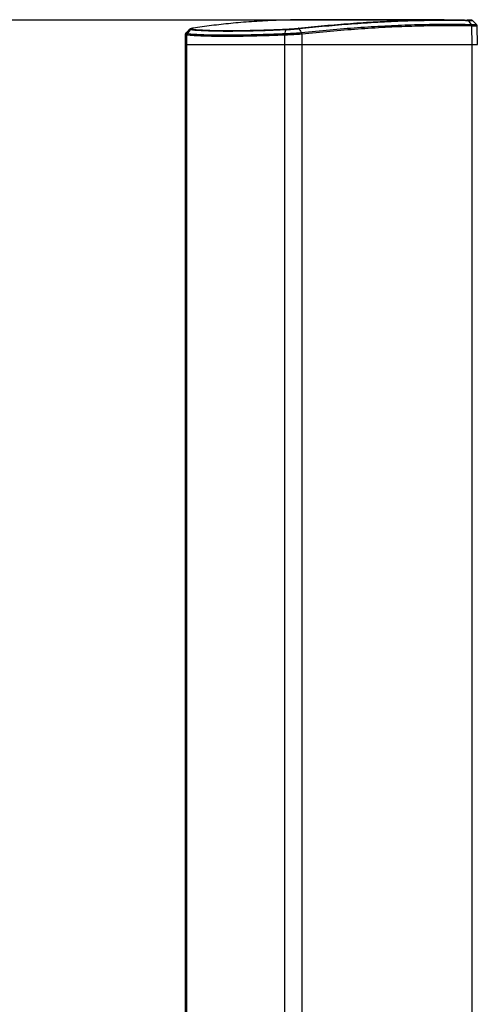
# Paper-space layout 'In Ground Anchor' of a CAD drawing. Header units: millimetres. Extents: x 38476 to 443956, y 10848 to 406945.
# Tile 5 of 71: x 85083 to 94702, y 165419 to 186102. Entities that reach past the tile are written whole.
import ezdxf

# ---------------------------------------------------------------- set-up
doc = ezdxf.new("R2010")
doc.units = ezdxf.units.MM
doc.layers.add('COMPONENT_GEOMETRY', color=7, linetype='Continuous')
doc.styles.add('SLDTEXTSTYLE1', font='TXT', dxfattribs={"width": 0.75})
doc.dimstyles.new('SLDDIMSTYLE0', dxfattribs={"dimtxt": 2500, "dimasz": 165.1, "dimexe": 0, "dimexo": 0.0625, "dimgap": 625, "dimtad": 0, "dimtih": 1, "dimtoh": 1, "dimdec": 0, "dimlfac": 0.02, "dimrnd": 1e-09, "dimzin": 12, "dimdsep": 46, "dimtxsty": 'SLDTEXTSTYLE1', "dimsah": 1, "dimcen": 0.09, "dimadec": 0, "dimazin": 3, "dimtfac": 1, "dimtdec": 0, "dimtofl": 0, "dimtmove": 0, "dimatfit": 3, "dimfxl": 1, "dimfrac": 2, "dimtolj": 1, "dimtzin": 12, "dimarcsym": 0})

# ---------------------------------------------------------------- blocks, each defined once
blk = doc.blocks.new('_D_17')
at = {"layer": 'COMPONENT_GEOMETRY', "color": 7, "ltscale": 50}
for p, q in [((94429, 186096), (42012, 186096)), ((42171, 186096), (42171, 115387)), ((42171, 40710), (42171, 111418)), ((85661, 40710), (42012, 40710))]:
    blk.add_line(p, q, dxfattribs=at)
for points in [[(42171, 186096), (42145, 185931), (42196, 185931)], [(42171, 40710), (42196, 40875), (42145, 40875)]]:
    blk.add_solid(points, dxfattribs=at)
at = {"layer": 'COMPONENT_GEOMETRY', "color": 7, "ltscale": 50, "insert": (38476, 114641), "char_height": 2500, "attachment_point": 1, "style": 'SLDTEXTSTYLE1'}
blk.add_mtext('2908', dxfattribs=at)

psp = doc.layouts.new('In Ground Anchor')

# ---------------------------------------------------------------- linework, layer by layer
at = {"color": 7, "linetype": 'Continuous', "lineweight": 25, "ltscale": 50}
for p, q in [((94005.8, 186101.1), (91181.3, 186101.1)), ((94569.3, 186003.7), (94569.4, 186003.7)), ((94579, 185969.4), (94583.7, 185584.5)), ((94579, 185969.4), (94579, 185969.4)), ((94704.4, 185584.5), (94697.8, 185966.1)), ((88562.7, 185784.1), (88559.2, 185584.5)), ((88589.3, 185778.6), (88586.1, 185584.5)), ((88589.4, 185778.6), (88589.3, 185778.6)), ((88601.6, 185811.2), (88601.8, 185811.2)), ((88601.8, 185811.2), (88601.8, 185811.2)), ((90648.3, 185778.6), (90647, 185584.5)), ((90648.3, 185778.6), (90648, 185778.6)), ((90651.5, 185811.2), (90651.5, 185811.2)), ((90651.5, 185811.2), (90652, 185811.2)), ((91003.9, 185830.5), (91004, 185830.5)), ((91014.5, 185796.7), (91014.3, 185796.7)), ((91014.5, 185796.7), (91016.6, 185584.5)), ((88559.2, 185584.5), (88559.2, 41884.5)), ((88559.2, 185584.5), (88586.1, 185584.5)), ((88586.1, 185584.5), (90647, 185584.5)), ((90647, 185584.5), (91016.6, 185584.5)), ((91016.6, 185584.5), (94583.7, 185584.5)), ((94583.7, 185584.5), (94704.4, 185584.5))]:
    psp.add_line(p, q, dxfattribs=at)
at = {"color": 8, "linetype": 'Continuous', "lineweight": 25, "ltscale": 50}
for p, q in [((88586.1, 185584.5), (88586.1, 41884.5)), ((90647, 185584.5), (90647, 41884.5)), ((91016.6, 185584.5), (91016.6, 41884.5)), ((94583.7, 185584.5), (94583.7, 41884.5))]:
    psp.add_line(p, q, dxfattribs=at)
at = {"color": 7, "linetype": 'Continuous', "lineweight": 25, "ltscale": 50, "flags": 128}
for points in [[(94517, 186081), (94547, 186036.6), (94569.4, 186003.7)], [(88667.2, 185887.6), (88644, 185860.5), (88614.1, 185825.6), (88601.8, 185811.2)]]:
    psp.add_lwpolyline(points, dxfattribs=at)
at = {"color": 8, "linetype": 'Continuous', "lineweight": 25, "ltscale": 50, "flags": 128}
psp.add_lwpolyline([(94604.9, 186077.3), (94606.6, 186077.7), (94578.4, 186079.3), (94517, 186081), (94517, 186081), (94517, 186081)], dxfattribs=at)
at = {"color": 7, "linetype": 'Continuous', "lineweight": 25, "ltscale": 2500}
for centre, radius, start, end in [((94517.3, 185970.5), 61.8, 359.02778, 32.51743), ((88641.8, 185777.4), 52.5, 139.90046, 178.64387), ((88702.7, 185857.8), 46.4, 95.84553, 139.99396), ((90758.3, 185782.5), 110.1, 164.90887, 182.04423), ((90695, 185884.9), 21.7, 118.409, 172.78841), ((90937.4, 185791.4), 77.2, 3.95948, 30.44035)]:
    psp.add_arc(centre, radius, start, end, dxfattribs=at)
at = {"color": 7, "linetype": 'Continuous', "lineweight": 25, "ltscale": 50}
for points, knots in [([(91181.3, 186100.6), (91168, 186100.8), (90987.1, 186102.8), (90653.3, 186095.1), (90181.2, 186076.7), (89736.4, 186045.6), (89315.6, 186004.2), (88984.1, 185962.2), (88791.6, 185932.4), (88727.5, 185922.5)], [0, 0, 0, 0, 0.0147507, 0.1998943, 0.3840901, 0.5684731, 0.7410265, 0.9137313, 1, 1, 1, 1]), ([(90934.9, 185922.5), (91027.7, 185932.4), (91306.4, 185962.1), (91764.2, 186004.2), (92316.5, 186045.6), (92870, 186076.5), (93423.5, 186095.8), (93966.1, 186103.7), (94316.9, 186098.4), (94492.3, 186095.8)], [0, 0, 0, 0, 0.07372118, 0.2211774, 0.36876252, 0.5261676, 0.68373235, 0.8417846, 1, 1, 1, 1]), ([(94517, 186081), (94341.4, 186083.6), (93990.4, 186088.8), (93447.3, 186080.9), (92893.1, 186061.6), (92339.1, 186030.7), (91786.1, 185989.1), (91327.8, 185947.1), (91048.8, 185917.3), (90955.8, 185907.4)], [0, 0, 0, 0, 0.1581341, 0.3162683, 0.4737536, 0.6312391, 0.7787593, 0.9262795, 1, 1, 1, 1]), ([(91004, 185830.5), (91203.3, 185851.2), (91601.9, 185892.5), (92185.3, 185939.5), (92757.1, 185975.2), (93303.8, 185998.2), (93826.6, 186009.2), (94243.2, 186009.7), (94487.8, 186005.2), (94569.3, 186003.7)], [0, 0, 0, 0, 0.1582149, 0.3164296, 0.4740077, 0.6315856, 0.778967, 0.9263484, 1, 1, 1, 1]), ([(94579, 185969.4), (94497.5, 185970.9), (94253, 185975.4), (93836.4, 185974.9), (93313.8, 185963.9), (92767.2, 185941.1), (92195.5, 185905.4), (91612.3, 185858.6), (91213.8, 185817.3), (91014.5, 185796.7)], [0, 0, 0, 0, 0.0736506, 0.2210303, 0.3684101, 0.5259878, 0.6835656, 0.8417827, 1, 1, 1, 1]), ([(94606.4, 186078.8), (94605.3, 186080), (94601.7, 186083.7), (94594.9, 186087.4), (94587.9, 186090.2), (94583.1, 186091.5), (94579.1, 186092.2), (94573.8, 186092.9), (94565, 186093.6), (94543.3, 186094.5), (94514.6, 186095.4), (94494.6, 186095.8), (94491, 186095.9)], [0, 0, 0, 0, 0.0215161, 0.0663414, 0.1022613, 0.1306691, 0.1624398, 0.2169699, 0.3677795, 0.6428312, 0.9342834, 1, 1, 1, 1]), ([(94492.3, 186095.8), (94494.6, 186095.7), (94499.2, 186095.3), (94505.8, 186092.2), (94511.9, 186087.6), (94515.3, 186083.2), (94517, 186081)], [0, 0, 0, 0, 0.2500196, 0.5000316, 0.7500092, 1, 1, 1, 1]), ([(94579, 185969.4), (94578.9, 185972.6), (94578.7, 185978.9), (94576.7, 185988), (94573.7, 185996.5), (94570.8, 186001.3), (94569.4, 186003.7)], [0, 0, 0, 0, 0.249971, 0.5000207, 0.7499955, 1, 1, 1, 1]), ([(94684.3, 185999.4), (94671.6, 186012.5), (94646.1, 186038.6), (94620.7, 186064.8), (94608, 186077.8)], [0, 0, 0, 0, 0.4999965, 1, 1, 1, 1]), ([(94697.2, 185965.8), (94697.3, 185967.2), (94698.2, 185974.4), (94693.7, 185986), (94687.6, 185996.6), (94682.8, 186000.5), (94681.7, 186001.5)], [0, 0, 0, 0, 0.1016775, 0.5371059, 0.885132, 1, 1, 1, 1]), ([(88579.4, 185820.2), (88576.7, 185817.7), (88570.3, 185811.4), (88563.5, 185797.9), (88563.6, 185787.8), (88563.6, 185784.1)], [0, 0, 0, 0, 0.3039092, 0.7388514, 1, 1, 1, 1]), ([(88648, 185895.6), (88635.9, 185882.4), (88611.6, 185856), (88587.3, 185829.7), (88575.2, 185816.5)], [0, 0, 0, 0, 0.5000732, 1, 1, 1, 1]), ([(88601.8, 185811.2), (88598.4, 185806.3), (88592.4, 185797.6), (88589.8, 185785.8), (88589.5, 185779.8), (88589.4, 185778.6)], [0, 0, 0, 0, 0.4992319, 0.8966232, 1, 1, 1, 1]), ([(90648, 185778.6), (90525.4, 185773.9), (90279.8, 185764.6), (89936.3, 185755.1), (89633.9, 185749.8), (89380.3, 185748.6), (89151.3, 185750.3), (88937.8, 185755.7), (88740, 185765), (88639.6, 185774.1), (88589.4, 185778.6)], [0, 0, 0, 0, 0.133261, 0.26693941, 0.40019785, 0.51122982, 0.61309845, 0.74193845, 0.87115774, 1, 1, 1, 1]), ([(88601.8, 185811.2), (88651.7, 185806.6), (88751.8, 185797.5), (88948.7, 185788), (89161.3, 185782.6), (89389.3, 185780.9), (89641.7, 185782.1), (89942.9, 185787.5), (90285, 185797), (90529.5, 185806.4), (90651.5, 185811.2)], [0, 0, 0, 0, 0.12884757, 0.25807219, 0.3869173, 0.4887719, 0.59978831, 0.73305121, 0.86673431, 1, 1, 1, 1]), ([(88721.8, 185921.8), (88718.2, 185921.3), (88699, 185918.3), (88681.1, 185913.7), (88663.1, 185908), (88652.9, 185899.7), (88649.4, 185896.7)], [0, 0, 0, 0, 0.122831, 0.6528867, 0.8773629, 1, 1, 1, 1]), ([(90673.5, 185887.6), (90673.5, 185887.6), (90569.7, 185887.6), (90350.3, 185872.4), (90026.6, 185865.6), (89709.9, 185858.5), (89420.4, 185857), (89163.1, 185859.5), (88940.4, 185867.8), (88778, 185874.4), (88696.4, 185887.6), (88667.2, 185887.6), (88667.2, 185887.6)], [0, 0, 0, 0, 0.00000106, 0.113448, 0.24733718, 0.38165267, 0.51553933, 0.64943132, 0.78375213, 0.9176468, 0.99999889, 1, 1, 1, 1]), ([(88727.5, 185922.5), (88712.9, 185919.8), (88685.7, 185914.8), (88674.9, 185908.2), (88689.8, 185905.4), (88698, 185904)], [0, 0, 0, 0, 0.3490973, 0.6454564, 1, 1, 1, 1]), ([(88698, 185904), (88728, 185901), (88806.8, 185893.1), (88968.6, 185883.5), (89188.7, 185876.3), (89443.6, 185873.4), (89730.2, 185875.3), (90044.2, 185881.5), (90363.6, 185891.1), (90583.7, 185899.9), (90684.7, 185904)], [0, 0, 0, 0, 0.0823547, 0.2162488, 0.3505699, 0.4844612, 0.6183469, 0.7526626, 0.8865511, 1, 1, 1, 1]), ([(90651.5, 185811.2), (90650.4, 185806.3), (90648.4, 185797.6), (90647.8, 185785.7), (90647.9, 185779.8), (90648, 185778.6)], [0, 0, 0, 0, 0.4992342, 0.8969581, 1, 1, 1, 1]), ([(91014.3, 185796.7), (91014.1, 185796.7), (90982.2, 185794.4), (90906.6, 185789.5), (90777.5, 185782.8), (90691.3, 185780), (90648.3, 185778.6)], [0, 0, 0, 0, 0.0018446, 0.3039484, 0.6519792, 1, 1, 1, 1]), ([(90673.5, 185887.6), (90672.7, 185884.7), (90666.9, 185864.6), (90659.6, 185839.1), (90653.1, 185816.5), (90651.5, 185811.2)], [0, 0, 0, 0, 0.1156206, 0.7891362, 1, 1, 1, 1]), ([(90652, 185811.2), (90693.4, 185812.7), (90776.1, 185815.7), (90901.6, 185822.8), (90971.4, 185828.1), (91003.8, 185830.5)], [0, 0, 0, 0, 0.3484709, 0.6971502, 1, 1, 1, 1]), ([(90955.8, 185907.4), (90955.8, 185907.4), (90932.9, 185907.4), (90873.3, 185898.1), (90775.3, 185893.5), (90706.3, 185887.6), (90673.5, 185887.6), (90673.5, 185887.6)], [0, 0, 0, 0, 0.0000057, 0.2979856, 0.6446864, 0.9999895, 1, 1, 1, 1]), ([(90684.7, 185904), (90714.8, 185905.4), (90774.3, 185908.4), (90863.3, 185915.2), (90912.3, 185920.2), (90934.9, 185922.5)], [0, 0, 0, 0, 0.3554814, 0.7022022, 1, 1, 1, 1]), ([(90955.8, 185907.4), (90954.3, 185909.6), (90951.2, 185914), (90946, 185918.7), (90940.4, 185921.8), (90936.7, 185922.3), (90934.9, 185922.5)], [0, 0, 0, 0, 0.2499767, 0.4999684, 0.7499915, 1, 1, 1, 1]), ([(90955.8, 185907.4), (90965.2, 185892.4), (90981.2, 185866.7), (90997.2, 185841.1), (91003.8, 185830.5)], [0, 0, 0, 0, 0.5869435, 1, 1, 1, 1]), ([(91014.3, 185796.7), (91013.4, 185803), (91012.5, 185809.9), (91010, 185817.4), (91008, 185823), (91005.7, 185827.3), (91003.8, 185830.5)], [0, 0, 0, 0, 0.4990795, 0.5564709, 0.6591753, 1, 1, 1, 1])]:
    psp.add_open_spline(points, degree=3, knots=knots, dxfattribs=at)
at = {"color": 8, "linetype": 'Continuous', "lineweight": 25, "ltscale": 50}
for points, knots in [([(94569.4, 186003.7), (94573.9, 186003.6), (94608.3, 186003), (94656.4, 186001.9), (94687.4, 186000.6), (94681.3, 186000.2), (94680.3, 186000.1)], [0, 0, 0, 0, 0.0644958, 0.492236, 0.919819, 1, 1, 1, 1]), ([(94694.1, 185966.1), (94695.2, 185966.2), (94701.7, 185966.6), (94669.6, 185967.8), (94619.5, 185968.8), (94583.8, 185969.3), (94579, 185969.4)], [0, 0, 0, 0, 0.08942702, 0.5125784, 0.93578975, 1, 1, 1, 1]), ([(88589.3, 185778.6), (88576.2, 185779.7), (88559.5, 185781.1), (88565.4, 185783.5), (88566.7, 185784)], [0, 0, 0, 0, 0.78381575, 1, 1, 1, 1]), ([(88581.5, 185818), (88579.2, 185817.1), (88572, 185814.1), (88589.5, 185812.4), (88601.6, 185811.2)], [0, 0, 0, 0, 0.3093926, 1, 1, 1, 1]), ([(88667.2, 185887.6), (88667.2, 185887.6), (88655.4, 185887.6), (88641.2, 185891.1), (88649, 185894.3), (88650.8, 185894.9)], [0, 0, 0, 0, 0.0000262, 0.7822672, 1, 1, 1, 1])]:
    psp.add_open_spline(points, degree=3, knots=knots, dxfattribs=at)

# ---------------------------------------------------------------- dimensions: what is measured, and where the dimension line sits
at = {"layer": 'COMPONENT_GEOMETRY', "color": 7, "ltscale": 50}
dim = psp.add_linear_dim(base=(42170.8, 40709.5), p1=(94492.3, 186095.8), p2=(85724.7, 40709.5), angle=90, dimstyle='SLDDIMSTYLE0', dxfattribs=at)
dim.commit()
dim.dimension.update_dxf_attribs({"geometry": '_D_17', "text_midpoint": (42170.8, 113402.7), "dimtype": 160})

doc.saveas('drawing.dxf')
